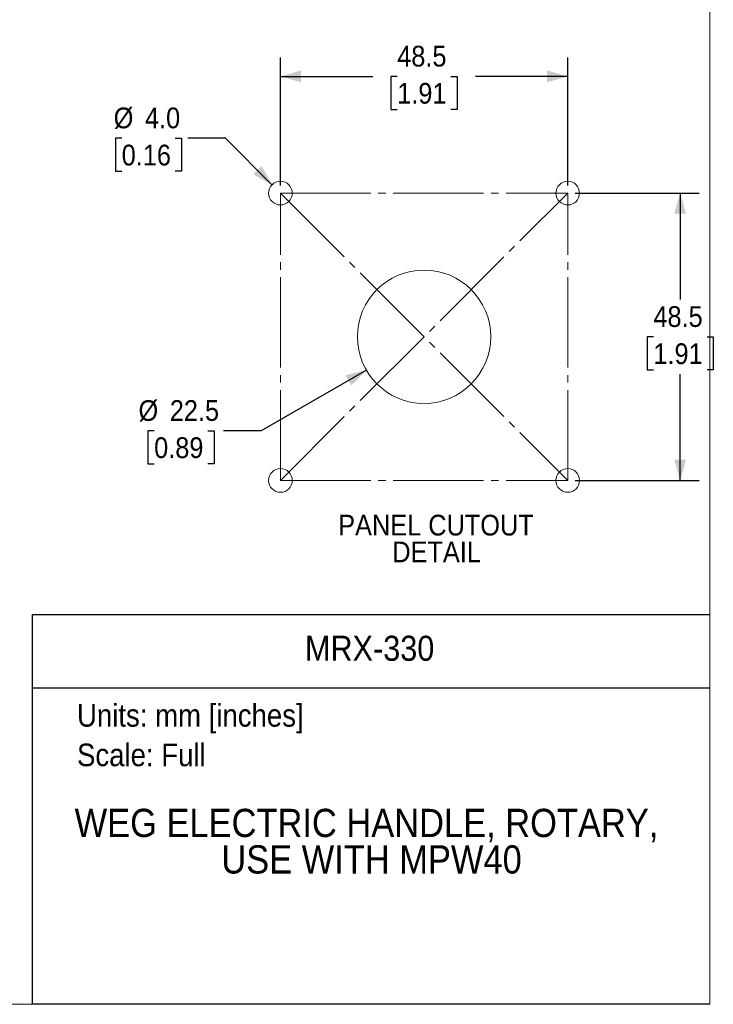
# Model space of a CAD drawing. Header units: millimetres. Extents: x 0 to 432, y 0 to 279.
# Tile 5 of 10: x 315 to 432, y 0 to 166. Entities that reach past the tile are written whole.
import ezdxf
from ezdxf.enums import TextEntityAlignment as Align

# ---------------------------------------------------------------- set-up
doc = ezdxf.new("R2010")
doc.units = ezdxf.units.MM
doc.linetypes.add('SLD-Center', pattern=[19.05, 15.24, -1.27, 1.27, -1.27])
doc.linetypes.add('SLD-Solid', pattern=[0])
doc.layers.add('DIMENSIONS', color=140, linetype='SLD-Solid', lineweight=25)
doc.layers.add('TEXT', color=140, linetype='SLD-Solid', lineweight=25)
doc.layers.add('SLD-DEFPOINTS', color=7, linetype='Continuous')
doc.styles.add('SLDTEXTSTYLE0', font='GOTHIC.TTF', dxfattribs={"width": 0.913})
doc.dimstyles.new('SLDDIMSTYLE0', dxfattribs={"dimtxt": 3.5, "dimasz": 3.5, "dimexe": 0, "dimexo": 0.0625, "dimgap": 0.875, "dimtad": 0, "dimtih": 1, "dimtoh": 1, "dimdec": 1, "dimrnd": 1e-09, "dimzin": 12, "dimdsep": 46, "dimtxsty": 'SLDTEXTSTYLE0', "dimsah": 1, "dimcen": 0, "dimadec": 0, "dimazin": 3, "dimtfac": 1, "dimtdec": 1, "dimtofl": 0, "dimtmove": 0, "dimatfit": 3, "dimfxl": 0, "dimfrac": 2, "dimtolj": 1, "dimtzin": 12, "dimarcsym": 0})
doc.dimstyles.new('SLDDIMSTYLE1', dxfattribs={"dimtxt": 3.5, "dimasz": 3.5, "dimexe": 0, "dimexo": 0.0625, "dimgap": 0.875, "dimtad": 0, "dimtih": 1, "dimtoh": 1, "dimdec": 1, "dimrnd": 1e-09, "dimzin": 12, "dimdsep": 46, "dimtxsty": 'SLDTEXTSTYLE0', "dimsah": 1, "dimcen": 0.09, "dimadec": 0, "dimazin": 3, "dimtfac": 1, "dimtdec": 1, "dimtofl": 0, "dimtmove": 0, "dimatfit": 3, "dimfxl": 0, "dimfrac": 2, "dimtolj": 1, "dimtzin": 12, "dimarcsym": 0})
doc.dimstyles.new('SLDDIMSTYLE2', dxfattribs={"dimtxt": 3.5, "dimasz": 3.5, "dimexe": 0, "dimexo": 0.0625, "dimgap": 0.875, "dimtad": 0, "dimtih": 1, "dimtoh": 1, "dimdec": 1, "dimrnd": 1e-09, "dimzin": 4, "dimdsep": 46, "dimtxsty": 'SLDTEXTSTYLE0', "dimsah": 1, "dimcen": 0, "dimadec": 0, "dimazin": 1, "dimtfac": 1, "dimtdec": 1, "dimtofl": 0, "dimtmove": 0, "dimatfit": 3, "dimfxl": 0, "dimfrac": 2, "dimtolj": 1, "dimtzin": 12, "dimarcsym": 0})

# ---------------------------------------------------------------- blocks, each defined once
blk = doc.blocks.new('SW_NOTE_0')
at = {"layer": 'TEXT', "color": 0, "insert": (0, 4.87), "char_height": 3.81, "attachment_point": 1, "style": 'SLDTEXTSTYLE0'}
blk.add_mtext('Units: mm [inches]', dxfattribs=at)
blk = doc.blocks.new('SW_NOTE_0_1')
at = {"layer": 'TEXT', "color": 0, "insert": (0, 4.87), "char_height": 3.81, "attachment_point": 1, "style": 'SLDTEXTSTYLE0'}
blk.add_mtext('Scale: Full', dxfattribs=at)
blk = doc.blocks.new('Block1')
at = {"color": 140, "linetype": 'SLD-Solid', "lineweight": 18}
blk.add_line((431.8, 0), (431.8, 65.76), dxfattribs=at)
at = {"layer": 'TEXT'}
for p, q in [((431.8, 65.76), (317.5, 65.76)), ((317.5, 0), (317.5, 65.76)), ((317.5, 53.39), (431.8, 53.39)), ((431.8, 0), (317.5, 0))]:
    blk.add_line(p, q, dxfattribs=at)
for name, p in [('SW_NOTE_0', (324.99, 45.8)), ('SW_NOTE_0_1', (324.99, 39.13))]:
    blk.add_blockref(name, p, dxfattribs=at)
at = {"layer": 'TEXT', "color": 140, "style": 'SLDTEXTSTYLE0', "width": 0.913}
for tag, height, p in [('AUTOATTR0', 4.23, (363.47, 56.71)), ('AUTOATTR1_0', 4.76, (324.58, 26.8)), ('AUTOATTR1_1', 4.76, (349.34, 20.65))]:
    blk.add_attdef(tag, text='', height=height, dxfattribs=at).set_placement(p, align=Align.BOTTOM_LEFT)
blk = doc.blocks.new('Block2')
at = {"color": 7, "linetype": 'SLD-Solid', "lineweight": 18}
for p in [(431.8, 279.4), (0, 0)]:
    blk.add_line(p, (431.8, 0), dxfattribs=at)
blk = doc.blocks.new('_D')
at = {"layer": 'DIMENSIONS'}
for p, q in [((373.83, 107.05), (356.05, 96.79)), ((338.01, 96.79), (336.95, 96.79)), ((336.95, 96.79), (336.95, 91.23)), ((347.06, 96.79), (348.13, 96.79)), ((348.13, 96.79), (348.13, 91.23)), ((356.05, 96.79), (349.7, 96.79)), ((336.95, 91.23), (338.01, 91.23)), ((348.13, 91.23), (347.06, 91.23))]:
    blk.add_line(p, q, dxfattribs=at)
blk.add_solid([(373.83, 107.05), (370.29, 106.16), (371.29, 104.43)], dxfattribs=at)
at = {"layer": 'DIMENSIONS', "char_height": 3.5, "attachment_point": 1, "style": 'SLDTEXTSTYLE0'}
for s, insert in [('%%c', (335.37, 101.97)), ('22.5', (340.65, 101.97)), ('0.89', (338.01, 95.7))]:
    blk.add_mtext(s, dxfattribs=dict(at, insert=insert))
blk = doc.blocks.new('_D_1')
at = {"layer": 'DIMENSIONS'}
for p, q in [((359.32, 138.19), (359.32, 159.8)), ((407.82, 138.19), (407.82, 159.8)), ((359.32, 156.62), (374.91, 156.62)), ((379.04, 156.59), (377.98, 156.59)), ((377.98, 156.59), (377.98, 151.04)), ((388.09, 156.59), (389.16, 156.59)), ((389.16, 156.59), (389.16, 151.04)), ((407.82, 156.62), (392.23, 156.62)), ((377.98, 151.04), (379.04, 151.04)), ((389.16, 151.04), (388.09, 151.04))]:
    blk.add_line(p, q, dxfattribs=at)
for points in [[(359.32, 156.62), (362.82, 155.62), (362.82, 157.62)], [(407.82, 156.62), (404.32, 157.62), (404.32, 155.62)]]:
    blk.add_solid(points, dxfattribs=at)
at = {"layer": 'DIMENSIONS', "char_height": 3.5, "attachment_point": 1, "style": 'SLDTEXTSTYLE0'}
for s, insert in [('48.5', (379.04, 161.78)), ('1.91', (379.04, 155.51))]:
    blk.add_mtext(s, dxfattribs=dict(at, insert=insert))
blk = doc.blocks.new('_D_2')
at = {"layer": 'DIMENSIONS'}
for p, q in [((409.09, 136.92), (429.98, 136.92)), ((426.8, 136.92), (426.8, 118.97)), ((422.28, 112.65), (421.21, 112.65)), ((421.21, 112.65), (421.21, 107.09)), ((431.33, 112.65), (432.39, 112.65)), ((432.39, 112.65), (432.39, 107.09)), ((421.21, 107.09), (422.28, 107.09)), ((426.8, 88.42), (426.8, 106.38)), ((432.39, 107.09), (431.33, 107.09)), ((409.09, 88.42), (429.98, 88.42))]:
    blk.add_line(p, q, dxfattribs=at)
for points in [[(426.8, 136.92), (425.8, 133.42), (427.8, 133.42)], [(426.8, 88.42), (427.8, 91.92), (425.8, 91.92)]]:
    blk.add_solid(points, dxfattribs=at)
at = {"layer": 'DIMENSIONS', "char_height": 3.5, "attachment_point": 1, "style": 'SLDTEXTSTYLE0'}
for s, insert in [('48.5', (422.28, 117.83)), ('1.91', (422.28, 111.56))]:
    blk.add_mtext(s, dxfattribs=dict(at, insert=insert))
blk = doc.blocks.new('_D_3')
at = {"layer": 'DIMENSIONS'}
for p, q in [((332.53, 146.18), (331.46, 146.18)), ((331.46, 146.18), (331.46, 140.62)), ((341.58, 146.18), (342.65, 146.18)), ((342.65, 146.18), (342.65, 140.62)), ((350.06, 146.18), (343.71, 146.18)), ((357.9, 138.34), (350.06, 146.18)), ((331.46, 140.62), (332.53, 140.62)), ((342.65, 140.62), (341.58, 140.62))]:
    blk.add_line(p, q, dxfattribs=at)
blk.add_solid([(357.9, 138.34), (356.14, 141.52), (354.72, 140.11)], dxfattribs=at)
at = {"layer": 'DIMENSIONS', "char_height": 3.5, "attachment_point": 1, "style": 'SLDTEXTSTYLE0'}
for s, insert in [('%%c', (331.18, 151.36)), ('4.0', (336.46, 151.36)), ('0.16', (332.53, 145.09))]:
    blk.add_mtext(s, dxfattribs=dict(at, insert=insert))
blk = doc.blocks.new('SW_NOTE_0_2')
at = {"layer": 'TEXT', "color": 0, "char_height": 3.5, "attachment_point": 2, "style": 'SLDTEXTSTYLE0'}
for s, insert in [('PANEL CUTOUT', (16.52, 4.47)), ('DETAIL', (16.63, -0.05))]:
    blk.add_mtext(s, dxfattribs=dict(at, insert=insert))

msp = doc.modelspace()

# ---------------------------------------------------------------- linework, layer by layer
at = {"color": 7, "linetype": 'SLD-Solid', "lineweight": 18}
for p, q in [((431.8, 0), (431.8, 279.4)), ((0, 0), (431.8, 0))]:
    msp.add_line(p, q, dxfattribs=at)
at = {"color": 179, "linetype": 'SLD-Center', "lineweight": 18}
for p, q in [((359.319, 88.423), (359.319, 136.923)), ((359.319, 136.923), (407.819, 136.923)), ((359.319, 88.423), (407.819, 136.923)), ((359.319, 136.923), (407.819, 88.423)), ((407.819, 88.423), (407.819, 136.923)), ((359.319, 88.423), (407.819, 88.423))]:
    msp.add_line(p, q, dxfattribs=at)
at = {"color": 179, "linetype": 'SLD-Solid', "lineweight": 18}
for centre, radius in [((359.319, 136.923), 2), ((407.819, 136.923), 2), ((383.569, 112.673), 11.25), ((359.319, 88.423), 2), ((407.819, 88.423), 2)]:
    msp.add_circle(centre, radius, dxfattribs=at)

# ---------------------------------------------------------------- block references
at = {"layer": 'SLD-DEFPOINTS'}
msp.add_blockref('Block2', (0, 0), dxfattribs=at)
ref = msp.add_blockref('Block1', (0, 0), dxfattribs=at)
ref.add_attrib('AUTOATTR0', 'MRX-330', dxfattribs={"layer": 'TEXT', "height": 4.2333, "style": 'SLDTEXTSTYLE0', "width": 0.913}).set_placement((363.468, 56.707), align=Align.BOTTOM_LEFT)
ref.add_attrib('AUTOATTR1_0', 'WEG ELECTRIC HANDLE, ROTARY, ', dxfattribs={"layer": 'TEXT', "height": 4.7625, "style": 'SLDTEXTSTYLE0', "width": 0.913}).set_placement((324.583, 26.805), align=Align.BOTTOM_LEFT)
ref.add_attrib('AUTOATTR1_1', 'USE WITH MPW40', dxfattribs={"layer": 'TEXT', "height": 4.7625, "style": 'SLDTEXTSTYLE0', "width": 0.913}).set_placement((349.345, 20.646), align=Align.BOTTOM_LEFT)
at = {"layer": 'TEXT'}
msp.add_blockref('SW_NOTE_0_2', (369.06, 78.158), dxfattribs=at)

# ---------------------------------------------------------------- dimensions: what is measured, and where the dimension line sits
at = {"layer": 'DIMENSIONS'}
for base, p1, angle, picture, middle in [((407.819, 156.62), (359.319, 136.923), 0, '_D_1', (383.569, 156.62)), ((426.801, 136.923), (407.819, 88.423), 90, '_D_2', (426.801, 112.673))]:
    dim = msp.add_linear_dim(base=base, p1=p1, p2=(407.819, 136.923), angle=angle, dimstyle='SLDDIMSTYLE1', dxfattribs=at)
    dim.commit()
    dim.dimension.update_dxf_attribs({"geometry": picture, "text_midpoint": middle, "dimtype": 160})
for p1, p2, dimstyle, picture, middle in [((360.733, 135.509), (357.904, 138.338), 'SLDDIMSTYLE2', '_D_3', (337.055, 146.178)), ((393.311, 118.298), (373.826, 107.048), 'SLDDIMSTYLE0', '_D', (342.537, 96.787))]:
    dim = msp.add_diameter_dim_2p(p1=p1, p2=p2, dimstyle=dimstyle, dxfattribs=at)
    dim.commit()
    dim.dimension.update_dxf_attribs({"geometry": picture, "text_midpoint": middle, "dimtype": 163})

doc.saveas('drawing.dxf')
